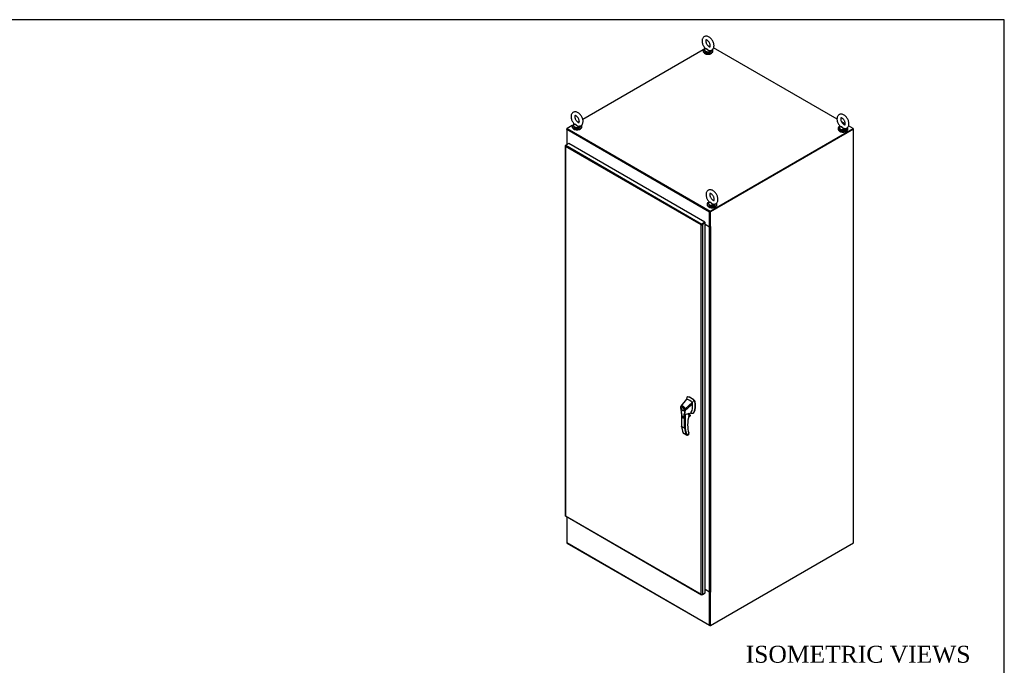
# Model space of a CAD drawing. Header units: inches. Extents: x 2 to 538, y -2 to 358.
# Tile 10 of 10: x 363 to 538, y 244 to 358. Entities that reach past the tile are written whole.
import ezdxf
from ezdxf.enums import TextEntityAlignment as Align

# ---------------------------------------------------------------- set-up
doc = ezdxf.new("R2010")
doc.units = ezdxf.units.IN
doc.header["$MEASUREMENT"] = 0
for name, color, linetype in [('COM56673-6', 7, 'Continuous'), ('COM56675-2', 7, 'Continuous'), ('COM71199-6', 7, 'Continuous'), ('COM71207-9', 7, 'Continuous'), ('COM71208-9', 7, 'Continuous'), ('COM71209-10', 7, 'Continuous'), ('Default', 7, 'Continuous'), ('HAN13068', 7, 'Continuous'), ('SCS86414', 7, 'Continuous'), ('WAF25377', 7, 'Continuous'), ('WAM254785', 7, 'Continuous')]:
    doc.layers.add(name, color=color, linetype=linetype)
doc.styles.add('SEACAD_Times_New_Roman', font='times.ttf')

# ---------------------------------------------------------------- blocks, each defined once
blk = doc.blocks.new('SE6')
at = {"layer": 'COM56673-6', "color": 7, "linetype": 'Continuous'}
for p, q in [((511.04, 338.72), (510.97, 338.68)), ((511.04, 338.72), (510.99, 338.75)), ((511.04, 338.67), (511.04, 338.72))]:
    blk.add_line(p, q, dxfattribs=at)
at = {"layer": 'COM56675-2', "color": 7, "linetype": 'Continuous'}
for p, q in [((485.63, 353.42), (485.44, 353.31)), ((508.15, 340.42), (486.24, 353.07)), ((484.41, 352.72), (463.03, 340.37)), ((461.17, 339.3), (460.27, 338.78)), ((462.42, 340.02), (462.2, 339.89)), ((509.6, 339.58), (508.96, 339.95)), ((510.99, 338.78), (510.19, 339.24)), ((485.54, 323.96), (460.17, 338.61)), ((460.17, 338.61), (460.17, 335.99)), ((460.27, 338.78), (485.64, 324.14)), ((485.64, 324.14), (510.99, 338.78)), ((485.64, 324.06), (510.99, 338.7)), ((510.99, 338.78), (510.99, 338.7)), ((460.17, 335.99), (460.26, 335.94)), ((485.54, 321.35), (485.54, 323.96)), ((485.6, 321.39), (485.6, 324)), ((484.51, 321.96), (484.51, 321.96)), ((484.58, 321.99), (484.58, 321.99)), ((484.77, 321.79), (485.54, 321.35)), ((485.6, 321.39), (485.54, 321.35))]:
    blk.add_line(p, q, dxfattribs=at)
for centre, major_axis, start_param, end_param in [((460.27, 338.67), (0.071, 0.124), 0.785398, 2.356194), ((485.64, 324.02), (-0.071, -0.124), 3.926991, 5.497787)]:
    blk.add_ellipse(centre, major_axis=major_axis, ratio=0.57735, start_param=start_param, end_param=end_param, dxfattribs=at)
at = {"layer": 'COM71199-6', "color": 7, "linetype": 'Continuous'}
for p, q in [((459.9, 335.7), (459.9, 270.1)), ((459.93, 335.69), (459.9, 335.69)), ((459.94, 335.76), (460.01, 335.8)), ((459.94, 335.6), (459.94, 335.6)), ((459.94, 335.6), (459.94, 270.08)), ((459.94, 335.6), (459.94, 335.6)), ((484.05, 321.69), (459.94, 335.6)), ((459.94, 335.6), (459.94, 335.6)), ((459.94, 335.6), (459.94, 335.6)), ((459.94, 335.6), (459.94, 335.6)), ((460.53, 336.1), (460.01, 335.8)), ((460.01, 335.8), (484.18, 321.84)), ((484.7, 322.14), (460.53, 336.1)), ((484.14, 321.74), (484.05, 321.69)), ((484.05, 321.69), (484.14, 321.74)), ((484.06, 321.7), (484.05, 321.69)), ((484.05, 321.69), (484.05, 321.69)), ((484.05, 256.17), (484.05, 321.69)), ((484.05, 321.69), (484.05, 321.69)), ((484.05, 321.69), (484.05, 321.69)), ((484.05, 321.69), (484.05, 321.69)), ((484.14, 321.74), (484.1, 321.75)), ((484.14, 321.74), (484.13, 321.7)), ((484.18, 321.76), (484.14, 321.74)), ((484.14, 321.74), (484.18, 321.76)), ((484.7, 322.14), (484.18, 321.84)), ((484.7, 322.06), (484.18, 321.76)), ((484.7, 322.06), (484.18, 321.76)), ((484.18, 321.76), (484.18, 321.76)), ((484.18, 321.76), (484.18, 321.76)), ((484.18, 321.76), (484.18, 321.76)), ((484.18, 321.76), (484.18, 321.76)), ((484.77, 322.02), (484.25, 321.73)), ((484.25, 321.73), (484.25, 256.13)), ((484.7, 322.14), (484.7, 322.06)), ((484.77, 322.02), (484.7, 322.06)), ((484.77, 256.43), (484.77, 322.02)), ((459.94, 270.08), (484.05, 256.17)), ((459.94, 270.08), (459.94, 270.08)), ((459.94, 270.08), (459.94, 270.08)), ((459.94, 270.08), (459.94, 270.08)), ((459.94, 270.08), (459.94, 270.08)), ((459.94, 270.04), (484.11, 256.08)), ((484.05, 256.17), (484.05, 256.17)), ((484.05, 256.17), (484.05, 256.17)), ((484.05, 256.17), (484.05, 256.17)), ((484.05, 256.17), (484.05, 256.17)), ((484.05, 256.17), (484.05, 256.17)), ((484.12, 256.11), (484.1, 256.09)), ((484.18, 256.09), (484.25, 256.13)), ((484.25, 256.13), (484.77, 256.43))]:
    blk.add_line(p, q, dxfattribs=at)
for centre, radius, start, end in [((460.07, 335.72), 0.169, 188.668, 221.4311), ((460.19, 335.69), 0.26, 175.7057, 198.6064), ((484.27, 321.55), 0.268, 130.2492, 148.191), ((484.04, 321.96), 0.268, 271.809, 289.7508), ((484.21, 256.22), 0.169, 198.5689, 231.332), ((484.24, 256.34), 0.26, 221.3936, 244.2943)]:
    blk.add_arc(centre, radius, start, end, dxfattribs=at)
for centre, major_axis, start_param, end_param in [((460.04, 335.7), (0.143, 0), 2.356194, 3.27243), ((460.01, 335.68), (0.072, 0.124), 0.785398, 1.701633), ((484.18, 321.73), (0.072, 0.124), 0.785398, 1.701633), ((484.15, 321.78), (0.143, 0), 4.581552, 5.497787), ((460.04, 270.1), (0.143, 0), 3.141593, 3.27243), ((460.01, 270.16), (0.071, 0.124), 3.010756, 3.141593), ((484.18, 256.21), (0.072, 0.124), 3.010756, 3.926991), ((484.15, 256.19), (0.143, 0), 4.581552, 5.497787)]:
    blk.add_ellipse(centre, major_axis=major_axis, ratio=0.57735, start_param=start_param, end_param=end_param, dxfattribs=at)
for points in [[(459.9, 270.09), (459.9, 270.09), (459.91, 270.09), (459.92, 270.08), (459.92, 270.08), (459.93, 270.08), (459.94, 270.08), (459.94, 270.08)], [(459.93, 270.04), (459.93, 270.05), (459.93, 270.05), (459.93, 270.06), (459.93, 270.07), (459.94, 270.07), (459.94, 270.08), (459.94, 270.08)]]:
    blk.add_open_spline(points, degree=3, knots=[0, 0, 0, 0, 0.5, 0.5, 0.75, 0.75, 1, 1, 1, 1], dxfattribs=at)
at = {"layer": 'COM71207-9', "color": 7, "linetype": 'Continuous'}
for p, q in [((460.27, 338.78), (460.17, 338.72)), ((460.17, 338.61), (460.17, 338.72)), ((460.17, 338.72), (460.2, 338.71)), ((460.17, 336.01), (460.17, 335.89)), ((460.21, 335.95), (460.21, 335.91)), ((460.24, 335.93), (460.21, 335.95))]:
    blk.add_line(p, q, dxfattribs=at)
blk.add_ellipse((460.31, 336.01), major_axis=(0.143, 0), ratio=0.57735, start_param=2.806736, end_param=3.926991, dxfattribs=at)
at = {"layer": 'COM71208-9', "color": 7, "linetype": 'Continuous'}
for p, q in [((510.99, 338.7), (485.6, 324.04)), ((511.06, 338.66), (485.67, 324)), ((510.99, 338.7), (511.06, 338.66)), ((511.06, 265.28), (511.06, 338.66)), ((485.6, 321.39), (485.6, 324.04)), ((485.6, 324.04), (485.67, 324)), ((485.67, 321.35), (485.67, 324)), ((485.5, 321.34), (484.77, 321.77)), ((485.5, 256.59), (485.5, 321.34)), ((485.67, 321.35), (485.6, 321.39)), ((485.73, 321.38), (485.67, 321.35)), ((485.71, 321.37), (485.73, 321.36)), ((485.71, 321.34), (485.73, 321.36)), ((485.71, 321.34), (485.71, 256.59)), ((485.67, 250.62), (511.06, 265.28)), ((484.77, 257.01), (485.5, 256.59)), ((485.57, 256.57), (485.54, 256.54)), ((485.54, 256.54), (485.54, 256.54)), ((485.54, 256.54), (485.6, 256.5)), ((485.54, 256.54), (485.6, 256.5)), ((485.73, 256.58), (485.6, 256.5)), ((485.67, 256.54), (485.6, 256.5)), ((485.6, 256.5), (485.6, 256.5)), ((485.6, 250.66), (485.6, 256.5)), ((485.67, 250.62), (485.67, 256.54)), ((485.71, 256.59), (485.73, 256.6)), ((485.71, 256.59), (485.73, 256.58)), ((485.6, 250.66), (485.67, 250.62))]:
    blk.add_line(p, q, dxfattribs=at)
for centre, major_axis, start_param, end_param in [((485.6, 321.4), (-0.143, 0), 0.785398, 2.356194), ((485.6, 321.4), (-0.048, 0), 1.169795, 1.971798), ((485.73, 321.37), (-0.0075, -0.013), 0.785398, 3.926991), ((485.6, 256.65), (0.143, 0), 3.926991, 5.497787), ((485.73, 256.59), (-0.0075, -0.013), 0.785398, 3.926991)]:
    blk.add_ellipse(centre, major_axis=major_axis, ratio=0.57735, start_param=start_param, end_param=end_param, dxfattribs=at)
at = {"layer": 'COM71209-10', "color": 7, "linetype": 'Continuous'}
for p, q in [((460.17, 269.9), (460.17, 265.31)), ((460.17, 265.31), (485.54, 250.66)), ((460.2, 265.24), (485.57, 250.6)), ((485.54, 256.54), (484.77, 256.99)), ((485.57, 256.57), (485.54, 256.54)), ((485.54, 250.66), (485.54, 256.54)), ((485.6, 250.7), (485.6, 256.5)), ((485.64, 250.6), (485.67, 250.62))]:
    blk.add_line(p, q, dxfattribs=at)
for centre, end_param in [((460.27, 265.37), 3.141593), ((485.64, 250.72), 3.926991)]:
    blk.add_ellipse(centre, major_axis=(0.072, 0.124), ratio=0.57735, start_param=2.356194, end_param=end_param, dxfattribs=at)
at = {"layer": 'HAN13068', "color": 7, "linetype": 'Continuous'}
for p, q in [((481.46, 290.75), (480.45, 289.52)), ((482.46, 290.17), (481.19, 289.03)), ((481.51, 291.09), (481.46, 290.75)), ((481.52, 291.14), (481.51, 291.09)), ((481.6, 291.2), (481.54, 291.17)), ((481.58, 291.18), (481.63, 291.21)), ((482.85, 290.44), (482.72, 290.56)), ((482.85, 290.44), (482.9, 290.47)), ((482.9, 290.34), (482.96, 290.37)), ((480.45, 289.52), (480.43, 289.49)), ((480.71, 289.32), (480.62, 289.27)), ((480.92, 288.75), (481.01, 288.8)), ((481.24, 288.8), (481.24, 288.8)), ((481.88, 288.15), (482.25, 288.42)), ((482.63, 288.29), (482.69, 288.32)), ((482.73, 288.4), (482.79, 288.44)), ((480.54, 288.16), (480.54, 285.98)), ((480.57, 288.04), (480.57, 285.94)), ((481.09, 285.64), (481.09, 287.82)), ((481.21, 288.08), (481.21, 285.64)), ((481.8, 287.64), (482.1, 287.82)), ((481.8, 287.63), (482.06, 287.79)), ((482.12, 287.89), (481.81, 287.7)), ((481.82, 287.76), (482.11, 287.92)), ((481.86, 287.91), (481.86, 288.25)), ((481.86, 287.91), (481.97, 287.97)), ((481.88, 287.94), (481.88, 288.23)), ((481.97, 287.97), (481.97, 288.22)), ((481.98, 287.99), (481.98, 288.23)), ((482.11, 287.92), (481.98, 287.99)), ((481.09, 285.64), (480.57, 285.94)), ((480.84, 284.82), (481.35, 284.52)), ((480.86, 284.74), (481.49, 284.38)), ((481.55, 284.36), (481.84, 284.53)), ((481.62, 284.37), (481.83, 284.49)), ((481.84, 284.53), (481.84, 284.73)), ((481.86, 284.55), (481.86, 284.71))]:
    blk.add_line(p, q, dxfattribs=at)
for centre, radius, start, end in [((481.57, 291.13), 0.0478, 80.5716, 170.0937), ((480, 289.62), 2.99, 336.0649, 13.9955), ((482.7, 290.3), 0.21, 12.1242, 44.3115), ((480.72, 289.32), 0.337, 153.4541, 184.2061), ((480.71, 289.26), 0.32, 141.112, 182.475), ((480.72, 289.32), 0.337, 141.5522, 146.8582), ((488.2, 289.83), 7.84, 190.09, 195.887), ((476.27, 289.16), 4.98, 340.5654, 355.8254), ((481.11, 289.2), 0.181, 272.9811, 295.5392), ((480.45, 288.79), 0.708, 1.4293, 19.0682), ((481.2, 288.89), 0.0931, 241.1724, 292.5455), ((480.48, 288.76), 0.755, 2.9815, 21.3214), ((480.86, 285.2), 3.42, 65.1777, 67.578), ((480.95, 290.31), 2.25, 276.8327, 293.9054), ((481.82, 287.94), 0.06, 346.4629, 0), ((482, 287.89), 0.119, 301.763, 322.5007), ((482.09, 287.89), 0.0385, 352.4842, 59.4722), ((485.24, 286.49), 4.72, 186.1658, 201.303), ((481.15, 285.76), 0.133, 243.41, 300.7988), ((481.66, 284.7), 0.36, 210.4521, 251.4662), ((481.4, 284.42), 0.158, 335.6435, 336.4006), ((481.8, 284.55), 0.06, 300, 360)]:
    blk.add_arc(centre, radius, start, end, dxfattribs=at)
for centre, major_axis, ratio, start_param, end_param in [((484.07, 288.92), (-1.86, 3.22), 0.57735, 0.554197, 0.680663), ((481.96, 288.69), (-1.14, 1.98), 0.57735, -0.49151, -0.47064), ((481.96, 288.69), (-1.14, 1.98), 0.57735, -0.533193, -0.49151), ((481.96, 288.69), (-1.14, 1.98), 0.57735, 5.183029, 5.749992), ((482.21, 288.83), (-1.29, 2.24), 0.57735, 5.216072, 5.852948), ((481.66, 291.1), (0.062, -0.108), 0.57735, 2.711356, 3.141593), ((482.27, 288.86), (-1.29, 2.24), 0.57735, 5.142626, 5.852948), ((480.1, 290.92), (1.71, -2.96), 0.57735, 0.961917, 1.005578), ((480.41, 291.1), (1.86, -3.22), 0.57735, 0.347274, 1.032882), ((482.87, 290.4), (0.063, -0.108), 0.57735, 1.032882, 2.001033), ((480.86, 289.06), (0.175, -0.303), 0.57735, 3.396895, 3.682808), ((480.86, 289.06), (0.175, -0.303), 0.57735, 5.74197, 6.027883), ((482, 288.8), (-0.225, 0.39), 0.57735, 3.221317, 3.488867), ((480.1, 290.92), (1.71, -2.96), 0.57735, 0.347274, 0.9125), ((482.25, 288.94), (-0.375, 0.65), 0.57735, 2.625215, 3.488867), ((480.1, 290.92), (1.71, -2.96), 0.57735, 0.934083, 0.961917), ((480.1, 290.92), (1.71, -2.96), 0.57735, 0.9125, 0.934083), ((482.31, 288.97), (-0.375, 0.65), 0.57735, 3.141593, 3.488867), ((486.22, 288.8), (-3.24, -5.61), 0.57735, 5.185461, 5.79467), ((481.82, 287.94), (-0.06, 0), 0.57735, 2.356194, 3.141593), ((481.82, 287.94), (-0.0583, 0.014), 0.372014, 2.470308, 3.141593), ((481.81, 288.05), (-0.101, -0.175), 0.57735, 1.252561, 2.850817), ((481.8, 288.05), (-0.094, -0.162), 0.57735, 1.387509, 2.781037), ((481.95, 287.99), (-0.03, 0), 0.57735, 2.356194, 3.141593), ((482.04, 287.86), (-0.063, -0.108), 0.57735, 1.492881, 2.113829), ((482.25, 288.94), (0.375, -0.65), 0.57735, -0.71714, -0.516378), ((485.76, 289.7), (-3.7, -6.41), 0.57735, -0.658671, -0.441314), ((486.28, 289.4), (-3.7, -6.41), 0.57735, -0.658671, -0.441314), ((486.34, 289.36), (-3.65, -6.33), 0.57735, 5.625294, 5.881649), ((486.17, 288.83), (-3.21, -5.56), 0.57735, 5.502451, 5.79467), ((481.77, 284.56), (-0.0623, 0.0676), 0.368973, 3.059018, 3.844416), ((481.79, 284.75), (-0.0573, -0.0179), 0.720992, 3.145085, 3.727547), ((481.79, 284.75), (-0.0573, -0.0179), 0.720992, 2.15675, 3.145085), ((481.77, 284.56), (-0.0897, 0.0201), 0.368973, 2.438769, 3.224167)]:
    blk.add_ellipse(centre, major_axis=major_axis, ratio=ratio, start_param=start_param, end_param=end_param, dxfattribs=at)
for major_axis in [(0.175, -0.303), (0.15, -0.26)]:
    blk.add_ellipse((480.77, 289.01), major_axis=major_axis, ratio=0.57735, dxfattribs=at)
for points in [[(482.72, 290.56), (482.63, 290.43), (482.55, 290.3), (482.46, 290.17)], [(482.5, 289.89), (482.08, 289.53), (481.66, 289.16), (481.24, 288.8)], [(480.97, 287.5), (480.96, 287.49), (480.96, 287.48), (480.94, 287.47)]]:
    blk.add_open_spline(points, degree=3, dxfattribs=at)
for points, knots in [([(480.38, 289.29), (480.38, 289.29), (480.37, 289.28), (480.37, 289.28), (480.37, 289.27), (480.37, 289.27), (480.37, 289.26), (480.37, 289.26), (480.37, 289.26), (480.38, 289.25), (480.38, 289.25), (480.38, 289.25), (480.38, 289.25), (480.39, 289.25)], [0, 0, 0, 0, 0.25, 0.25, 0.5, 0.5, 0.625, 0.625, 0.75, 0.75, 0.875, 0.875, 1, 1, 1, 1]), ([(480.39, 289.25), (480.41, 288.96), (480.44, 288.67), (480.53, 288.22), (480.56, 288.07), (480.61, 287.84), (480.63, 287.77), (480.65, 287.67), (480.66, 287.65), (480.67, 287.61), (480.68, 287.6), (480.72, 287.54), (480.75, 287.51), (480.81, 287.48), (480.83, 287.48), (480.87, 287.49), (480.88, 287.5), (480.89, 287.52), (480.89, 287.54), (480.92, 287.6), (480.94, 287.66), (480.99, 287.82), (481.02, 287.94), (481.1, 288.29), (481.14, 288.54), (481.16, 288.8)], [0, 0, 0, 0, 0.25, 0.25, 0.375, 0.375, 0.4375, 0.4375, 0.453125, 0.453125, 0.46875, 0.46875, 0.5, 0.5, 0.53125, 0.53125, 0.546875, 0.546875, 0.5625, 0.5625, 0.625, 0.625, 0.75, 0.75, 1, 1, 1, 1]), ([(480.45, 289.52), (480.48, 289.55), (480.5, 289.56), (480.56, 289.58), (480.59, 289.59), (480.66, 289.58), (480.69, 289.57), (480.77, 289.55), (480.8, 289.53), (480.88, 289.48), (480.91, 289.45), (480.98, 289.38), (481.01, 289.35), (481.07, 289.26), (481.1, 289.22), (481.15, 289.13), (481.17, 289.08), (481.19, 289.03)], [0, 0, 0, 0, 0.125, 0.125, 0.25, 0.25, 0.375, 0.375, 0.5, 0.5, 0.625, 0.625, 0.75, 0.75, 0.875, 0.875, 1, 1, 1, 1]), ([(480.45, 289.52), (480.45, 289.52), (480.45, 289.51), (480.45, 289.48), (480.45, 289.47), (480.46, 289.46)], [0, 0, 0, 0, 0.5, 0.5, 1, 1, 1, 1]), ([(481.12, 289.02), (481.1, 289.06), (481.09, 289.1), (481.06, 289.15), (481.05, 289.16), (481.04, 289.18), (481.03, 289.19), (481.02, 289.22), (481, 289.24), (480.97, 289.28), (480.96, 289.3), (480.94, 289.32), (480.93, 289.33), (480.92, 289.35), (480.91, 289.35), (480.87, 289.39), (480.84, 289.42), (480.77, 289.46), (480.74, 289.48), (480.7, 289.5), (480.69, 289.5), (480.67, 289.5), (480.66, 289.51), (480.64, 289.51), (480.63, 289.51), (480.6, 289.51), (480.58, 289.51), (480.55, 289.51), (480.54, 289.51), (480.5, 289.49), (480.48, 289.48), (480.46, 289.46)], [0, 0, 0, 0, 0.125, 0.125, 0.15625, 0.15625, 0.1875, 0.1875, 0.25, 0.25, 0.3125, 0.3125, 0.34375, 0.34375, 0.375, 0.375, 0.5, 0.5, 0.625, 0.625, 0.65625, 0.65625, 0.6875, 0.6875, 0.75, 0.75, 0.8125, 0.8125, 0.875, 0.875, 1, 1, 1, 1]), ([(480.67, 287.59), (480.68, 287.57), (480.71, 287.53), (480.77, 287.48), (480.83, 287.44), (480.9, 287.44), (480.93, 287.46), (480.95, 287.47), (480.95, 287.47)], [0, 0, 0, 0, 0.162132, 0.39675, 0.648066, 0.829591, 0.995495, 1, 1, 1, 1]), ([(481.09, 287.82), (481.07, 287.75), (481.05, 287.68), (481.01, 287.58), (481, 287.55), (480.98, 287.5), (480.97, 287.49), (480.96, 287.48)], [0, 0, 0, 0, 0.2045748, 0.2045748, 0.3106572, 0.3106572, 0.3644617, 0.3644617, 0.3644617, 0.3644617]), ([(481.09, 287.82), (481.1, 287.86), (481.11, 287.9), (481.14, 287.97), (481.15, 287.99), (481.17, 288.03), (481.17, 288.04), (481.19, 288.05), (481.19, 288.06), (481.2, 288.07), (481.21, 288.07), (481.21, 288.08)], [0, 0, 0, 0, 0.5, 0.5, 0.75, 0.75, 0.875, 0.875, 0.9375, 0.9375, 1, 1, 1, 1]), ([(481.86, 288.25), (481.86, 288.25), (481.86, 288.25), (481.87, 288.25), (481.87, 288.25), (481.87, 288.25), (481.87, 288.25), (481.88, 288.24), (481.88, 288.24), (481.88, 288.24), (481.88, 288.23), (481.88, 288.23)], [0, 0, 0, 0, 0.0625, 0.0625, 0.125, 0.125, 0.25, 0.25, 0.375, 0.375, 0.3976584, 0.3976584, 0.3976584, 0.3976584]), ([(480.57, 285.94), (480.57, 285.94), (480.56, 285.94), (480.56, 285.95), (480.55, 285.95), (480.55, 285.96), (480.55, 285.96), (480.55, 285.97), (480.54, 285.97), (480.54, 285.98)], [0, 0, 0, 0, 0.125, 0.125, 0.25, 0.25, 0.375, 0.375, 0.4994523, 0.4994523, 0.4994523, 0.4994523]), ([(480.86, 284.74), (480.86, 284.75), (480.86, 284.75), (480.85, 284.75), (480.85, 284.76), (480.84, 284.77), (480.84, 284.78), (480.84, 284.79), (480.84, 284.79), (480.84, 284.8), (480.84, 284.81), (480.84, 284.82)], [0.2815674, 0.2815674, 0.2815674, 0.2815674, 0.375, 0.375, 0.5, 0.5, 0.75, 0.75, 0.875, 0.875, 1, 1, 1, 1]), ([(481.55, 284.36), (481.56, 284.36), (481.58, 284.36), (481.6, 284.36), (481.6, 284.36), (481.61, 284.37), (481.61, 284.37), (481.62, 284.37)], [0, 0, 0, 0, 0.25, 0.25, 0.375, 0.375, 0.4533737, 0.4533737, 0.4533737, 0.4533737]), ([(481.86, 284.71), (481.86, 284.71), (481.86, 284.71), (481.86, 284.71), (481.86, 284.71), (481.85, 284.72), (481.84, 284.72), (481.84, 284.73)], [0.4406417, 0.4406417, 0.4406417, 0.4406417, 0.5, 0.5, 0.75, 0.75, 1, 1, 1, 1]), ([(481.86, 284.71), (481.86, 284.71), (481.86, 284.71), (481.86, 284.73), (481.86, 284.75), (481.85, 284.77)], [0, 0, 0, 0, 0.010769, 0.221303, 1, 1, 1, 1])]:
    blk.add_open_spline(points, degree=3, knots=knots, dxfattribs=at)
at = {"layer": 'SCS86414', "color": 7, "linetype": 'Continuous'}
for p, q in [((484.78, 352.99), (484.76, 352.97)), ((484.63, 352.73), (484.63, 352.63)), ((485.88, 352.63), (485.88, 352.67)), ((461.38, 339.31), (461.38, 339.21)), ((461.54, 339.57), (461.51, 339.55)), ((462.63, 339.21), (462.63, 339.25)), ((508.73, 339.16), (508.71, 339.14)), ((508.58, 338.9), (508.58, 338.8)), ((509.83, 338.8), (509.83, 338.84)), ((485.33, 325.48), (485.33, 325.39)), ((485.49, 325.74), (485.46, 325.72)), ((486.58, 325.39), (486.58, 325.42))]:
    blk.add_line(p, q, dxfattribs=at)
for centre, major_axis, start_param, end_param in [((485.25, 352.76), (0.611, 0), 2.514731, 3.234041), ((485.25, 352.73), (-0.625, 0), 0, 2.955984), ((485.25, 352.63), (-0.625, 0), 0, 3.141593), ((485.25, 352.76), (0.611, 0), 3.234041, 5.970413), ((462.01, 339.31), (-0.625, 0), 0, 2.955984), ((462.01, 339.21), (-0.625, 0), 0, 3.141593), ((462.01, 339.34), (0.611, 0), 2.514731, 3.234041), ((462.01, 339.34), (0.611, 0), 3.234041, 5.970413), ((509.2, 338.93), (0.611, 0), 2.514731, 3.234041), ((509.2, 338.9), (-0.625, 0), 0, 2.955984), ((509.2, 338.8), (-0.625, 0), 0, 3.141593), ((509.2, 338.93), (0.611, 0), 3.234041, 5.970413), ((485.96, 325.48), (-0.625, 0), 0, 2.955984), ((485.96, 325.39), (-0.625, 0), 0, 3.141593), ((485.96, 325.51), (0.611, 0), 2.514731, 3.234041), ((485.96, 325.51), (0.611, 0), 3.234041, 5.970413)]:
    blk.add_ellipse(centre, major_axis=major_axis, ratio=0.57735, start_param=start_param, end_param=end_param, dxfattribs=at)
for points, knots in [([(486.32, 353.46), (486.32, 353.51), (486.31, 353.64), (486.27, 353.87), (486.17, 354.14), (486.03, 354.4), (485.86, 354.64), (485.67, 354.84), (485.45, 355.01), (485.22, 355.11), (485, 355.16), (484.79, 355.16), (484.6, 355.09), (484.43, 354.98), (484.31, 354.81), (484.23, 354.62), (484.19, 354.4), (484.19, 354.15), (484.24, 353.88), (484.34, 353.61), (484.48, 353.36), (484.63, 353.14), (484.74, 353.03), (484.79, 352.98)], [0, 0, 0, 0, 0.028705, 0.080486, 0.132079, 0.183511, 0.235047, 0.287009, 0.339823, 0.393825, 0.44054, 0.484573, 0.527159, 0.572408, 0.6163, 0.660731, 0.707627, 0.75744, 0.808949, 0.860538, 0.911969, 0.963512, 1, 1, 1, 1]), ([(485.66, 352.61), (485.66, 352.61), (485.66, 352.61), (485.61, 352.58), (485.55, 352.57), (485.46, 352.58), (485.43, 352.59), (485.37, 352.61), (485.34, 352.62), (485.25, 352.67), (485.21, 352.71), (485.14, 352.78), (485.12, 352.8), (485.07, 352.85), (485.05, 352.87), (485, 352.9), (484.98, 352.91), (484.94, 352.92), (484.92, 352.92), (484.86, 352.93), (484.82, 352.93), (484.78, 352.94), (484.77, 352.95), (484.78, 352.97)], [0.5596559, 0.5596559, 0.5596559, 0.5596559, 0.5625, 0.5625, 0.625, 0.625, 0.65625, 0.65625, 0.6875, 0.6875, 0.75, 0.75, 0.78125, 0.78125, 0.8125, 0.8125, 0.84375, 0.84375, 0.875, 0.875, 0.9375, 0.9375, 1, 1, 1, 1]), ([(484.78, 352.98), (484.79, 352.98), (484.8, 352.97), (484.82, 352.96), (484.86, 352.96), (484.92, 352.95), (484.94, 352.94), (484.98, 352.93), (485, 352.92), (485.07, 352.88), (485.11, 352.83), (485.2, 352.75), (485.25, 352.71), (485.37, 352.64), (485.43, 352.62), (485.49, 352.61), (485.5, 352.61), (485.5, 352.61)], [0.0412227, 0.0412227, 0.0412227, 0.0412227, 0.0625, 0.0625, 0.125, 0.125, 0.15625, 0.15625, 0.1875, 0.1875, 0.25, 0.25, 0.3125, 0.3125, 0.375, 0.375, 0.3803549, 0.3803549, 0.3803549, 0.3803549]), ([(485.65, 353.46), (485.65, 353.43), (485.65, 353.37), (485.63, 353.3), (485.61, 353.27), (485.61, 353.27), (485.59, 353.26), (485.52, 353.27), (485.41, 353.32), (485.28, 353.42), (485.15, 353.56), (485.03, 353.73), (484.93, 353.92), (484.87, 354.11), (484.85, 354.28), (484.86, 354.4), (484.88, 354.48), (484.9, 354.49), (484.9, 354.49), (484.94, 354.5), (485.02, 354.48), (485.14, 354.41), (485.27, 354.3), (485.4, 354.16), (485.51, 353.98), (485.6, 353.79), (485.65, 353.6), (485.65, 353.51), (485.65, 353.46)], [0, 0, 0, 0, 0.019953, 0.057585, 0.096113, 0.138868, 0.178293, 0.21458, 0.252972, 0.291352, 0.330653, 0.370878, 0.41153, 0.451946, 0.491477, 0.529841, 0.567638, 0.606734, 0.652284, 0.69007, 0.726022, 0.764175, 0.802752, 0.842362, 0.882771, 0.923438, 0.963644, 1, 1, 1, 1]), ([(485.5, 352.61), (485.51, 352.61), (485.58, 352.59), (485.72, 352.61), (485.91, 352.67), (486.08, 352.79), (486.2, 352.95), (486.28, 353.14), (486.31, 353.32), (486.32, 353.42), (486.32, 353.46)], [0, 0, 0, 0, 0.009898, 0.162319, 0.30985, 0.466489, 0.618554, 0.772678, 0.935448, 1, 1, 1, 1]), ([(463.07, 340.04), (463.07, 340.09), (463.07, 340.22), (463.02, 340.45), (462.93, 340.72), (462.79, 340.98), (462.62, 341.22), (462.42, 341.42), (462.2, 341.59), (461.98, 341.69), (461.76, 341.74), (461.55, 341.74), (461.36, 341.67), (461.19, 341.56), (461.06, 341.39), (460.98, 341.2), (460.94, 340.98), (460.95, 340.73), (461, 340.46), (461.1, 340.19), (461.23, 339.94), (461.39, 339.72), (461.49, 339.61), (461.54, 339.56)], [0, 0, 0, 0, 0.028705, 0.080486, 0.132079, 0.183511, 0.235047, 0.287009, 0.339823, 0.393825, 0.44054, 0.484573, 0.527159, 0.572408, 0.6163, 0.660731, 0.707627, 0.75744, 0.808949, 0.860538, 0.911969, 0.963512, 1, 1, 1, 1]), ([(462.41, 340.04), (462.41, 340.01), (462.41, 339.95), (462.39, 339.88), (462.36, 339.85), (462.36, 339.85), (462.34, 339.84), (462.27, 339.85), (462.16, 339.9), (462.03, 340), (461.9, 340.14), (461.78, 340.31), (461.69, 340.5), (461.63, 340.69), (461.6, 340.86), (461.61, 340.98), (461.64, 341.06), (461.66, 341.07), (461.66, 341.07), (461.69, 341.08), (461.78, 341.06), (461.89, 340.99), (462.02, 340.88), (462.15, 340.74), (462.27, 340.56), (462.35, 340.37), (462.4, 340.18), (462.41, 340.09), (462.41, 340.04)], [0, 0, 0, 0, 0.019953, 0.057585, 0.096113, 0.138868, 0.178293, 0.21458, 0.252972, 0.291352, 0.330653, 0.370878, 0.41153, 0.451946, 0.491477, 0.529841, 0.567638, 0.606734, 0.652284, 0.69007, 0.726022, 0.764175, 0.802752, 0.842362, 0.882771, 0.923438, 0.963644, 1, 1, 1, 1]), ([(510.27, 339.63), (510.27, 339.68), (510.26, 339.81), (510.21, 340.05), (510.12, 340.31), (509.98, 340.57), (509.81, 340.81), (509.62, 341.01), (509.4, 341.18), (509.17, 341.29), (508.95, 341.34), (508.74, 341.33), (508.55, 341.27), (508.38, 341.15), (508.26, 340.99), (508.17, 340.79), (508.14, 340.57), (508.14, 340.32), (508.19, 340.06), (508.29, 339.79), (508.43, 339.53), (508.58, 339.31), (508.69, 339.21), (508.74, 339.16)], [0, 0, 0, 0, 0.028705, 0.080486, 0.132079, 0.183511, 0.235047, 0.287009, 0.339823, 0.393825, 0.44054, 0.484573, 0.527159, 0.572408, 0.6163, 0.660731, 0.707627, 0.75744, 0.808949, 0.860538, 0.911969, 0.963512, 1, 1, 1, 1]), ([(462.42, 339.19), (462.41, 339.19), (462.41, 339.19), (462.37, 339.16), (462.31, 339.15), (462.21, 339.16), (462.18, 339.17), (462.12, 339.19), (462.09, 339.2), (462.01, 339.25), (461.96, 339.29), (461.89, 339.36), (461.87, 339.38), (461.83, 339.43), (461.81, 339.45), (461.76, 339.48), (461.74, 339.49), (461.69, 339.5), (461.67, 339.5), (461.61, 339.51), (461.58, 339.51), (461.54, 339.52), (461.53, 339.53), (461.53, 339.55)], [0.5596559, 0.5596559, 0.5596559, 0.5596559, 0.5625, 0.5625, 0.625, 0.625, 0.65625, 0.65625, 0.6875, 0.6875, 0.75, 0.75, 0.78125, 0.78125, 0.8125, 0.8125, 0.84375, 0.84375, 0.875, 0.875, 0.9375, 0.9375, 1, 1, 1, 1]), ([(461.54, 339.56), (461.54, 339.56), (461.55, 339.55), (461.58, 339.54), (461.61, 339.54), (461.67, 339.53), (461.69, 339.52), (461.74, 339.51), (461.76, 339.5), (461.83, 339.46), (461.87, 339.41), (461.96, 339.33), (462.01, 339.29), (462.12, 339.22), (462.18, 339.2), (462.25, 339.19), (462.25, 339.19), (462.26, 339.19)], [0.0412227, 0.0412227, 0.0412227, 0.0412227, 0.0625, 0.0625, 0.125, 0.125, 0.15625, 0.15625, 0.1875, 0.1875, 0.25, 0.25, 0.3125, 0.3125, 0.375, 0.375, 0.3803549, 0.3803549, 0.3803549, 0.3803549]), ([(462.26, 339.19), (462.26, 339.19), (462.33, 339.17), (462.48, 339.19), (462.67, 339.25), (462.83, 339.37), (462.96, 339.53), (463.04, 339.72), (463.07, 339.9), (463.07, 340), (463.07, 340.04)], [0, 0, 0, 0, 0.009898, 0.162319, 0.30985, 0.466489, 0.618554, 0.772678, 0.935448, 1, 1, 1, 1]), ([(509.61, 338.79), (509.61, 338.78), (509.61, 338.78), (509.56, 338.75), (509.5, 338.74), (509.41, 338.75), (509.38, 338.76), (509.32, 338.78), (509.29, 338.79), (509.2, 338.84), (509.16, 338.89), (509.09, 338.95), (509.06, 338.98), (509.02, 339.02), (509, 339.04), (508.95, 339.07), (508.93, 339.08), (508.89, 339.09), (508.86, 339.09), (508.81, 339.1), (508.77, 339.1), (508.73, 339.11), (508.72, 339.13), (508.73, 339.14)], [0.5596559, 0.5596559, 0.5596559, 0.5596559, 0.5625, 0.5625, 0.625, 0.625, 0.65625, 0.65625, 0.6875, 0.6875, 0.75, 0.75, 0.78125, 0.78125, 0.8125, 0.8125, 0.84375, 0.84375, 0.875, 0.875, 0.9375, 0.9375, 1, 1, 1, 1]), ([(508.73, 339.15), (508.74, 339.15), (508.74, 339.15), (508.77, 339.13), (508.81, 339.13), (508.86, 339.12), (508.89, 339.11), (508.93, 339.1), (508.95, 339.09), (509.02, 339.05), (509.06, 339.01), (509.15, 338.92), (509.2, 338.88), (509.31, 338.82), (509.38, 338.79), (509.44, 338.78), (509.45, 338.78), (509.45, 338.78)], [0.0412227, 0.0412227, 0.0412227, 0.0412227, 0.0625, 0.0625, 0.125, 0.125, 0.15625, 0.15625, 0.1875, 0.1875, 0.25, 0.25, 0.3125, 0.3125, 0.375, 0.375, 0.3803549, 0.3803549, 0.3803549, 0.3803549]), ([(509.6, 339.63), (509.6, 339.61), (509.6, 339.55), (509.58, 339.47), (509.56, 339.44), (509.56, 339.44), (509.54, 339.44), (509.47, 339.45), (509.36, 339.5), (509.23, 339.59), (509.1, 339.73), (508.98, 339.9), (508.88, 340.09), (508.82, 340.28), (508.8, 340.45), (508.81, 340.58), (508.83, 340.65), (508.85, 340.66), (508.85, 340.66), (508.89, 340.67), (508.97, 340.65), (509.09, 340.59), (509.22, 340.48), (509.35, 340.33), (509.46, 340.15), (509.55, 339.96), (509.6, 339.77), (509.6, 339.68), (509.6, 339.63)], [0, 0, 0, 0, 0.019953, 0.057585, 0.096113, 0.138868, 0.178293, 0.21458, 0.252972, 0.291352, 0.330653, 0.370878, 0.41153, 0.451946, 0.491477, 0.529841, 0.567638, 0.606734, 0.652284, 0.69007, 0.726022, 0.764175, 0.802752, 0.842362, 0.882771, 0.923438, 0.963644, 1, 1, 1, 1]), ([(509.45, 338.78), (509.46, 338.78), (509.53, 338.77), (509.67, 338.78), (509.86, 338.84), (510.03, 338.96), (510.15, 339.12), (510.23, 339.32), (510.26, 339.5), (510.27, 339.6), (510.27, 339.63)], [0, 0, 0, 0, 0.009898, 0.162319, 0.30985, 0.466489, 0.618554, 0.772678, 0.935448, 1, 1, 1, 1]), ([(487.02, 326.21), (487.02, 326.26), (487.02, 326.39), (486.97, 326.63), (486.88, 326.89), (486.74, 327.15), (486.57, 327.39), (486.37, 327.59), (486.15, 327.76), (485.93, 327.87), (485.71, 327.92), (485.5, 327.91), (485.31, 327.85), (485.14, 327.73), (485.01, 327.57), (484.93, 327.37), (484.89, 327.15), (484.9, 326.9), (484.95, 326.64), (485.05, 326.37), (485.18, 326.11), (485.34, 325.89), (485.44, 325.79), (485.49, 325.74)], [0, 0, 0, 0, 0.028705, 0.080486, 0.132079, 0.183511, 0.235047, 0.287009, 0.339823, 0.393825, 0.44054, 0.484573, 0.527159, 0.572408, 0.6163, 0.660731, 0.707627, 0.75744, 0.808949, 0.860538, 0.911969, 0.963512, 1, 1, 1, 1]), ([(486.36, 326.21), (486.36, 326.19), (486.36, 326.13), (486.34, 326.05), (486.31, 326.02), (486.31, 326.02), (486.29, 326.02), (486.22, 326.03), (486.11, 326.08), (485.98, 326.17), (485.85, 326.31), (485.73, 326.48), (485.64, 326.67), (485.58, 326.86), (485.55, 327.03), (485.56, 327.16), (485.59, 327.23), (485.61, 327.24), (485.61, 327.24), (485.64, 327.25), (485.73, 327.23), (485.84, 327.17), (485.97, 327.06), (486.1, 326.91), (486.22, 326.73), (486.3, 326.54), (486.35, 326.35), (486.36, 326.26), (486.36, 326.21)], [0, 0, 0, 0, 0.019953, 0.057585, 0.096113, 0.138868, 0.178293, 0.21458, 0.252972, 0.291352, 0.330653, 0.370878, 0.41153, 0.451946, 0.491477, 0.529841, 0.567638, 0.606734, 0.652284, 0.69007, 0.726022, 0.764175, 0.802752, 0.842362, 0.882771, 0.923438, 0.963644, 1, 1, 1, 1]), ([(486.36, 325.37), (486.36, 325.36), (486.36, 325.36), (486.32, 325.33), (486.26, 325.32), (486.16, 325.33), (486.13, 325.34), (486.07, 325.36), (486.04, 325.37), (485.96, 325.42), (485.91, 325.47), (485.84, 325.53), (485.82, 325.56), (485.78, 325.6), (485.76, 325.62), (485.71, 325.65), (485.69, 325.66), (485.64, 325.67), (485.62, 325.67), (485.56, 325.68), (485.53, 325.68), (485.49, 325.69), (485.48, 325.71), (485.48, 325.72)], [0.5596559, 0.5596559, 0.5596559, 0.5596559, 0.5625, 0.5625, 0.625, 0.625, 0.65625, 0.65625, 0.6875, 0.6875, 0.75, 0.75, 0.78125, 0.78125, 0.8125, 0.8125, 0.84375, 0.84375, 0.875, 0.875, 0.9375, 0.9375, 1, 1, 1, 1]), ([(485.49, 325.73), (485.49, 325.73), (485.5, 325.73), (485.53, 325.71), (485.56, 325.71), (485.62, 325.7), (485.64, 325.69), (485.69, 325.68), (485.71, 325.67), (485.78, 325.63), (485.82, 325.59), (485.91, 325.5), (485.96, 325.46), (486.07, 325.4), (486.13, 325.37), (486.2, 325.36), (486.2, 325.36), (486.21, 325.36)], [0.0412227, 0.0412227, 0.0412227, 0.0412227, 0.0625, 0.0625, 0.125, 0.125, 0.15625, 0.15625, 0.1875, 0.1875, 0.25, 0.25, 0.3125, 0.3125, 0.375, 0.375, 0.3803549, 0.3803549, 0.3803549, 0.3803549]), ([(486.21, 325.36), (486.21, 325.36), (486.28, 325.35), (486.42, 325.36), (486.62, 325.42), (486.78, 325.54), (486.91, 325.7), (486.99, 325.9), (487.02, 326.08), (487.02, 326.18), (487.02, 326.21)], [0, 0, 0, 0, 0.009898, 0.162319, 0.30985, 0.466489, 0.618554, 0.772678, 0.935448, 1, 1, 1, 1])]:
    blk.add_open_spline(points, degree=3, knots=knots, dxfattribs=at)
at = {"layer": 'WAF25377', "color": 7, "linetype": 'Continuous'}
for p, q in [((484.38, 352.58), (484.38, 352.49)), ((486.13, 352.49), (486.13, 352.58)), ((461.13, 339.16), (461.13, 339.07)), ((462.88, 339.07), (462.88, 339.16)), ((508.33, 338.76), (508.33, 338.66)), ((510.08, 338.66), (510.08, 338.76)), ((485.08, 325.34), (485.08, 325.24)), ((486.83, 325.24), (486.83, 325.34))]:
    blk.add_line(p, q, dxfattribs=at)
for centre, major_axis, start_param, end_param in [((485.25, 352.58), (-0.875, 0), 5.316585, 6.283185), ((485.25, 352.58), (-0.875, 0), 0, 3.549511), ((485.25, 352.49), (-0.875, 0), 0, 3.141593), ((462.01, 339.16), (-0.875, 0), 5.293585, 6.283185), ((462.01, 339.16), (-0.875, 0), 0, 3.553529), ((462.01, 339.07), (-0.875, 0), 0, 3.141593), ((509.2, 338.76), (0.875, 0), 2.174797, 6.283185), ((509.2, 338.66), (0.875, 0), 3.141593, 6.283185), ((509.2, 338.76), (0.875, 0), 0, 0.406231), ((485.96, 325.34), (-0.875, 0), 5.293585, 6.283185), ((485.96, 325.34), (-0.875, 0), 0, 3.553529), ((485.96, 325.24), (-0.875, 0), 0, 3.141593)]:
    blk.add_ellipse(centre, major_axis=major_axis, ratio=0.57735, start_param=start_param, end_param=end_param, dxfattribs=at)
at = {"layer": 'WAM254785', "color": 7, "linetype": 'Continuous'}
for centre, major_axis, start_param, end_param in [((485.25, 352.39), (0.75, 0), 3.846787, 5.577991), ((462.01, 338.97), (-0.75, 0), 0.705194, 2.436399), ((509.2, 338.56), (-0.75, 0), 0.705195, 2.436398), ((485.96, 325.14), (-0.75, 0), 0.705193, 2.436399)]:
    blk.add_ellipse(centre, major_axis=major_axis, ratio=0.57735, start_param=start_param, end_param=end_param, dxfattribs=at)
blk = doc.blocks.new('BORDER')
at = {"layer": 'Default', "color": 7, "linetype": 'Continuous'}
for p, q in [((0, 27.86), (-41.86, 27.86)), ((0, 0), (0, 27.86))]:
    blk.add_line(p, q, dxfattribs=at)

msp = doc.modelspace()

# ---------------------------------------------------------------- block references
at = {"layer": 'Default', "color": 7, "xscale": 12.8, "yscale": 12.8, "zscale": 12.8}
msp.add_blockref('BORDER', (537.834, 1.476), dxfattribs=at)
at = {"layer": 'Default'}
msp.add_blockref('SE6', (0, 0), dxfattribs=at)

# ---------------------------------------------------------------- texts
at = {"layer": 'Default', "color": 7, "linetype": 'Continuous', "style": 'SEACAD_Times_New_Roman'}
msp.add_text('ISOMETRIC VIEWS', height=3, dxfattribs=at).set_placement((491.942, 247.012), align=Align.TOP_LEFT)

doc.saveas('drawing.dxf')
